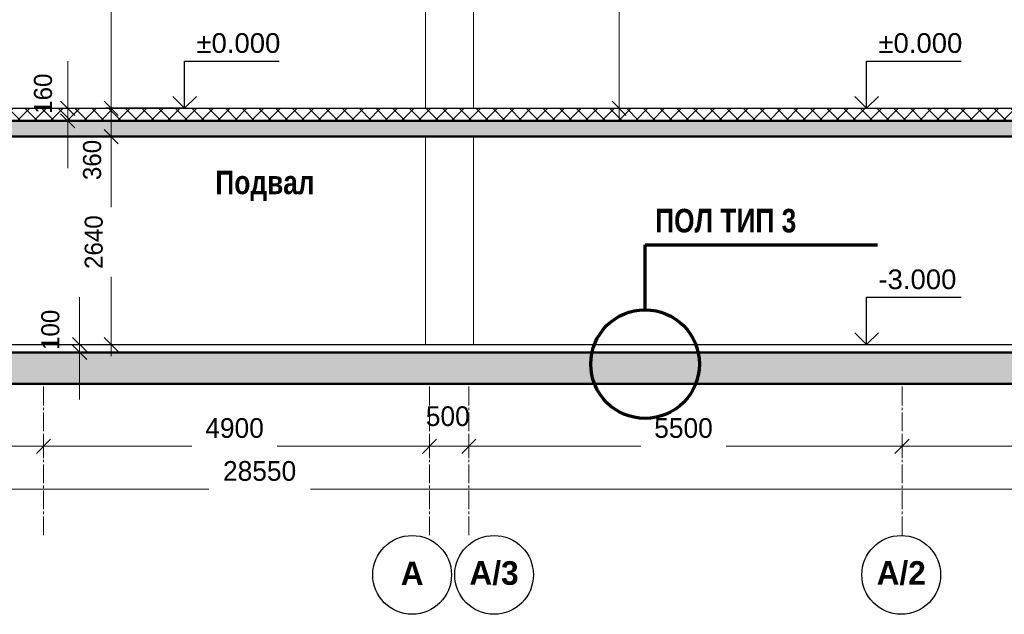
# Model space of a CAD drawing. Header units: millimetres. Extents: x 247266 to 730847, y -636031 to 10052.
# Tile 10 of 256: x 538560 to 551061, y -484117 to -476566. Entities that reach past the tile are written whole.
import ezdxf

# ---------------------------------------------------------------- set-up
doc = ezdxf.new("R2010")
doc.units = ezdxf.units.MM
doc.linetypes.add('______5', pattern=[1100, 800, -100, 100, -100])
for name, color, linetype, lineweight in [('Standard', 7, 'Continuous', 25), ('Навесной фасад', 7, 'Continuous', 25), ('Общий01', 7, 'Continuous', 13), ('Оси', 7, '______5', 18), ('Размерная линия_ общее', 7, 'Continuous', 25), ('Стена_ бетон несущ.', 7, 'Continuous', 70), ('Текст_ общее', 7, 'Continuous', 25)]:
    doc.layers.add(name, color=color, linetype=linetype, lineweight=lineweight)
doc.styles.add('ARIAL', font='arial.ttf')
doc.styles.add('Century Gothic', font='GOTHIC.TTF')
doc.dimstyles.new('DIMSTYLE_2', dxfattribs={"dimtxt": 229, "dimasz": 300, "dimexe": 0, "dimexo": 0, "dimgap": 114.5, "dimtad": 2, "dimdec": 0, "dimrnd": 1, "dimzin": 12, "dimdsep": 46, "dimtxsty": 'Century Gothic', "dimblk1": 'ALL_ML_STRICH', "dimblk2": 'ALL_ML_STRICH', "dimsah": 1, "dimcen": 0, "dimclrd": 256, "dimclre": 256, "dimclrt": 256, "dimadec": 0, "dimazin": 0, "dimtfac": 1, "dimtdec": 0, "dimtix": 1, "dimtmove": 2, "dimatfit": 3, "dimfxl": 0, "dimtvp": 1.2, "dimtzin": 0, "dimlwd": 0, "dimlwe": 13, "dimarcsym": 0})
doc.dimstyles.new('DIMSTYLE_3', dxfattribs={"dimtxt": 229, "dimasz": 300, "dimexe": 0, "dimexo": 0, "dimgap": 114.5, "dimtad": 2, "dimdec": 0, "dimrnd": 1, "dimzin": 12, "dimdsep": 46, "dimtxsty": 'Century Gothic', "dimblk1": 'ALL_ML_STRICH', "dimblk2": 'ALL_ML_STRICH', "dimsah": 1, "dimcen": 0, "dimclrd": 256, "dimclre": 256, "dimclrt": 256, "dimadec": 0, "dimazin": 0, "dimtfac": 1, "dimtdec": 0, "dimtix": 1, "dimtmove": 2, "dimatfit": 3, "dimfxl": 0, "dimtvp": 1.2, "dimtzin": 0, "dimlwd": 0, "dimlwe": 13, "dimarcsym": 0})
doc.dimstyles.new('DIMSTYLE_5', dxfattribs={"dimtxt": 250, "dimasz": 300, "dimexe": 0, "dimexo": 0, "dimgap": 125, "dimtad": 2, "dimdec": 0, "dimrnd": 1, "dimzin": 12, "dimdsep": 46, "dimtxsty": 'Century Gothic', "dimblk1": 'ALL_ML_STRICH', "dimblk2": 'ALL_ML_STRICH', "dimsah": 1, "dimcen": 0, "dimclrd": 256, "dimclre": 256, "dimclrt": 256, "dimadec": 0, "dimazin": 0, "dimtfac": 1, "dimtdec": 0, "dimtix": 1, "dimtmove": 2, "dimatfit": 3, "dimfxl": 0, "dimtzin": 0, "dimlwd": 0, "dimlwe": 13, "dimarcsym": 0})
doc.dimstyles.new('DIMSTYLE_6', dxfattribs={"dimtxt": 250, "dimasz": 300, "dimexe": 0, "dimexo": 0, "dimgap": 125, "dimtad": 2, "dimdec": 0, "dimrnd": 1, "dimzin": 12, "dimdsep": 46, "dimtxsty": 'Century Gothic', "dimblk1": 'ALL_ML_STRICH', "dimblk2": 'ALL_ML_STRICH', "dimsah": 1, "dimcen": 0, "dimclrd": 256, "dimclre": 256, "dimclrt": 256, "dimadec": 0, "dimazin": 0, "dimtfac": 1, "dimtdec": 0, "dimtix": 1, "dimtmove": 2, "dimatfit": 3, "dimfxl": 0, "dimtvp": 1.2, "dimtzin": 0, "dimlwd": 0, "dimlwe": 13, "dimarcsym": 0})
doc.dimstyles.new('DIMSTYLE_8', dxfattribs={"dimtxt": 229, "dimasz": 300, "dimexe": 0, "dimexo": 0, "dimgap": 114.5, "dimtad": 2, "dimdec": 0, "dimrnd": 1, "dimzin": 12, "dimdsep": 46, "dimtxsty": 'Century Gothic', "dimblk1": 'ALL_ML_STRICH', "dimblk2": 'ALL_ML_STRICH', "dimsah": 1, "dimcen": 0, "dimclrd": 256, "dimclre": 256, "dimclrt": 256, "dimadec": 0, "dimazin": 0, "dimtfac": 1, "dimtdec": 0, "dimtix": 1, "dimtmove": 2, "dimatfit": 3, "dimfxl": 0, "dimtzin": 0, "dimlwd": 0, "dimlwe": 13, "dimarcsym": 0})

# ---------------------------------------------------------------- blocks, each defined once
blk = doc.blocks.new('ALL_ML_STRICH')
at = {"color": 0, "linetype": 'ByBlock', "lineweight": -2}
for p, q in [((0, -0.5), (0, 0.5)), ((-1, 0), (0.5, 0)), ((-0.3, -0.3), (0.3, 0.3))]:
    blk.add_line(p, q, dxfattribs=at)
blk = doc.blocks.new('*D785')
at = {"layer": 'DEFPOINTS', "color": 0, "ltscale": 100, "transparency": 33554687}
for p in [(539321, -480691), (539321, -480691), (539321, -480791)]:
    blk.add_point(p, dxfattribs=at)
at = {"layer": 'Размерная линия_ общее', "color": 218, "linetype": 'Continuous', "lineweight": 0, "transparency": 33554687}
for p, q in [((539321, -480391), (539321, -480091)), ((539321, -480791), (539321, -480691)), ((539321, -481091), (539321, -481391))]:
    blk.add_line(p, q, dxfattribs=at)
at = {"layer": 'Размерная линия_ общее', "color": 218, "linetype": 'Continuous', "lineweight": 13, "transparency": 33554687}
for p, q in [((539321, -480691), (539321, -480691)), ((539321, -480791), (539321, -480791))]:
    blk.add_line(p, q, dxfattribs=at)
at = {"layer": 'Размерная линия_ общее', "color": 218, "lineweight": 0, "ltscale": 100, "xscale": 300, "yscale": 300, "zscale": 300}
for p, rotation in [((539321, -480691), 270), ((539321, -480791), 90)]:
    blk.add_blockref('ALL_ML_STRICH', p, dxfattribs=dict(at, rotation=rotation))
at = {"layer": 'Размерная линия_ общее', "color": 218, "lineweight": 13, "ltscale": 100, "transparency": 33554687, "insert": (538950, -480505), "char_height": 229, "width": 490.71, "attachment_point": 5, "rotation": 90, "style": 'Century Gothic'}
blk.add_mtext('100', dxfattribs=at)
blk = doc.blocks.new('*D787')
at = {"layer": 'DEFPOINTS', "color": 0, "ltscale": 100, "transparency": 33554687}
for p in [(539169, -477691), (539169, -477691), (539169, -477851)]:
    blk.add_point(p, dxfattribs=at)
at = {"layer": 'Размерная линия_ общее', "color": 218, "linetype": 'Continuous', "lineweight": 0, "transparency": 33554687}
for p, q in [((539169, -477391), (539169, -477091)), ((539169, -477851), (539169, -477691)), ((539169, -478151), (539169, -478451))]:
    blk.add_line(p, q, dxfattribs=at)
at = {"layer": 'Размерная линия_ общее', "color": 218, "linetype": 'Continuous', "lineweight": 13, "transparency": 33554687}
for p, q in [((539169, -477691), (539169, -477691)), ((539169, -477851), (539169, -477851))]:
    blk.add_line(p, q, dxfattribs=at)
at = {"layer": 'Размерная линия_ общее', "color": 218, "lineweight": 0, "ltscale": 100, "xscale": 300, "yscale": 300, "zscale": 300}
for p, rotation in [((539169, -477691), 270), ((539169, -477851), 90)]:
    blk.add_blockref('ALL_ML_STRICH', p, dxfattribs=dict(at, rotation=rotation))
at = {"layer": 'Размерная линия_ общее', "color": 218, "lineweight": 13, "ltscale": 100, "transparency": 33554687, "insert": (538857, -477506), "char_height": 229, "width": 490.71, "attachment_point": 5, "rotation": 90, "style": 'Century Gothic'}
blk.add_mtext('160', dxfattribs=at)
blk = doc.blocks.new('*D791')
at = {"layer": 'DEFPOINTS', "color": 0, "ltscale": 100, "transparency": 33554687}
for p in [(536363, -481984), (538863, -481984), (538863, -481984)]:
    blk.add_point(p, dxfattribs=at)
at = {"layer": 'Оси', "color": 218, "linetype": 'Continuous', "lineweight": 13, "transparency": 33554687}
for p, q in [((536363, -481984), (536363, -481984)), ((538863, -481984), (538863, -481984))]:
    blk.add_line(p, q, dxfattribs=at)
at = {"layer": 'Оси', "color": 218, "linetype": 'Continuous', "lineweight": 0, "transparency": 33554687}
for p, q in [((536663, -481984), (537046, -481984)), ((538563, -481984), (538130, -481984))]:
    blk.add_line(p, q, dxfattribs=at)
at = {"layer": 'Оси', "color": 218, "lineweight": 0, "ltscale": 100, "xscale": 300, "yscale": 300, "zscale": 300, "rotation": 180}
blk.add_blockref('ALL_ML_STRICH', (536363, -481984), dxfattribs=at)
at = {"layer": 'Оси', "color": 218, "lineweight": 0, "ltscale": 100, "xscale": 300, "yscale": 300, "zscale": 300}
blk.add_blockref('ALL_ML_STRICH', (538863, -481984), dxfattribs=at)
at = {"layer": 'Оси', "color": 218, "lineweight": 13, "ltscale": 100, "transparency": 33554687, "insert": (537588, -481753), "char_height": 250, "width": 833.33, "attachment_point": 5, "style": 'Century Gothic'}
blk.add_mtext('2500', dxfattribs=at)
blk = doc.blocks.new('*D792')
at = {"layer": 'DEFPOINTS', "color": 0, "ltscale": 100, "transparency": 33554687}
for p in [(538863, -481984), (543763, -481984), (543763, -481984)]:
    blk.add_point(p, dxfattribs=at)
at = {"layer": 'Оси', "color": 218, "linetype": 'Continuous', "lineweight": 13, "transparency": 33554687}
for p, q in [((538863, -481984), (538863, -481984)), ((543763, -481984), (543763, -481984))]:
    blk.add_line(p, q, dxfattribs=at)
at = {"layer": 'Оси', "color": 218, "linetype": 'Continuous', "lineweight": 0, "transparency": 33554687}
for p, q in [((539163, -481984), (540746, -481984)), ((543463, -481984), (541830, -481984))]:
    blk.add_line(p, q, dxfattribs=at)
at = {"layer": 'Оси', "color": 218, "lineweight": 0, "ltscale": 100, "xscale": 300, "yscale": 300, "zscale": 300, "rotation": 180}
blk.add_blockref('ALL_ML_STRICH', (538863, -481984), dxfattribs=at)
at = {"layer": 'Оси', "color": 218, "lineweight": 0, "ltscale": 100, "xscale": 300, "yscale": 300, "zscale": 300}
blk.add_blockref('ALL_ML_STRICH', (543763, -481984), dxfattribs=at)
at = {"layer": 'Оси', "color": 218, "lineweight": 13, "ltscale": 100, "transparency": 33554687, "insert": (541288, -481753), "char_height": 250, "width": 833.33, "attachment_point": 5, "style": 'Century Gothic'}
blk.add_mtext('4900', dxfattribs=at)
blk = doc.blocks.new('*D793')
at = {"layer": 'DEFPOINTS', "color": 0, "ltscale": 100, "transparency": 33554687}
for p in [(543763, -481984), (544263, -481984), (544263, -481984)]:
    blk.add_point(p, dxfattribs=at)
at = {"layer": 'Оси', "color": 218, "linetype": 'Continuous', "lineweight": 0, "transparency": 33554687}
for p, q in [((543463, -481984), (543163, -481984)), ((543763, -481984), (544263, -481984)), ((544563, -481984), (544863, -481984))]:
    blk.add_line(p, q, dxfattribs=at)
at = {"layer": 'Оси', "color": 218, "linetype": 'Continuous', "lineweight": 13, "transparency": 33554687}
for p, q in [((543763, -481984), (543763, -481984)), ((544263, -481984), (544263, -481984))]:
    blk.add_line(p, q, dxfattribs=at)
at = {"layer": 'Оси', "color": 218, "lineweight": 0, "ltscale": 100, "xscale": 300, "yscale": 300, "zscale": 300}
blk.add_blockref('ALL_ML_STRICH', (543763, -481984), dxfattribs=at)
at = {"layer": 'Оси', "color": 218, "lineweight": 0, "ltscale": 100, "xscale": 300, "yscale": 300, "zscale": 300, "rotation": 180}
blk.add_blockref('ALL_ML_STRICH', (544263, -481984), dxfattribs=at)
at = {"layer": 'Оси', "color": 218, "lineweight": 13, "ltscale": 100, "transparency": 33554687, "insert": (543995, -481603), "char_height": 250, "width": 625, "attachment_point": 5, "style": 'Century Gothic'}
blk.add_mtext('500', dxfattribs=at)
blk = doc.blocks.new('*D794')
at = {"layer": 'DEFPOINTS', "color": 0, "ltscale": 100, "transparency": 33554687}
for p in [(544263, -481984), (549763, -481984), (549763, -481984)]:
    blk.add_point(p, dxfattribs=at)
at = {"layer": 'Оси', "color": 218, "linetype": 'Continuous', "lineweight": 13, "transparency": 33554687}
for p, q in [((544263, -481984), (544263, -481984)), ((549763, -481984), (549763, -481984))]:
    blk.add_line(p, q, dxfattribs=at)
at = {"layer": 'Оси', "color": 218, "linetype": 'Continuous', "lineweight": 0, "transparency": 33554687}
for p, q in [((544563, -481984), (546446, -481984)), ((549463, -481984), (547530, -481984))]:
    blk.add_line(p, q, dxfattribs=at)
at = {"layer": 'Оси', "color": 218, "lineweight": 0, "ltscale": 100, "xscale": 300, "yscale": 300, "zscale": 300, "rotation": 180}
blk.add_blockref('ALL_ML_STRICH', (544263, -481984), dxfattribs=at)
at = {"layer": 'Оси', "color": 218, "lineweight": 0, "ltscale": 100, "xscale": 300, "yscale": 300, "zscale": 300}
blk.add_blockref('ALL_ML_STRICH', (549763, -481984), dxfattribs=at)
at = {"layer": 'Оси', "color": 218, "lineweight": 13, "ltscale": 100, "transparency": 33554687, "insert": (546988, -481753), "char_height": 250, "width": 833.33, "attachment_point": 5, "style": 'Century Gothic'}
blk.add_mtext('5500', dxfattribs=at)
blk = doc.blocks.new('*D795')
at = {"layer": 'DEFPOINTS', "color": 0, "ltscale": 100, "transparency": 33554687}
for p in [(549763, -481984), (555913, -481984), (555913, -481984)]:
    blk.add_point(p, dxfattribs=at)
at = {"layer": 'Оси', "color": 218, "linetype": 'Continuous', "lineweight": 13, "transparency": 33554687}
for p, q in [((549763, -481984), (549763, -481984)), ((555913, -481984), (555913, -481984))]:
    blk.add_line(p, q, dxfattribs=at)
at = {"layer": 'Оси', "color": 218, "linetype": 'Continuous', "lineweight": 0, "transparency": 33554687}
for p, q in [((550063, -481984), (552271, -481984)), ((555613, -481984), (553355, -481984))]:
    blk.add_line(p, q, dxfattribs=at)
at = {"layer": 'Оси', "color": 218, "lineweight": 0, "ltscale": 100, "xscale": 300, "yscale": 300, "zscale": 300, "rotation": 180}
blk.add_blockref('ALL_ML_STRICH', (549763, -481984), dxfattribs=at)
at = {"layer": 'Оси', "color": 218, "lineweight": 0, "ltscale": 100, "xscale": 300, "yscale": 300, "zscale": 300}
blk.add_blockref('ALL_ML_STRICH', (555913, -481984), dxfattribs=at)
at = {"layer": 'Оси', "color": 218, "lineweight": 13, "ltscale": 100, "transparency": 33554687, "insert": (552813, -481753), "char_height": 250, "width": 833.33, "attachment_point": 5, "style": 'Century Gothic'}
blk.add_mtext('6150', dxfattribs=at)
blk = doc.blocks.new('*D796')
at = {"layer": 'DEFPOINTS', "color": 0, "ltscale": 100, "transparency": 33554687}
for p in [(527363, -482529), (555913, -482529), (555913, -482529)]:
    blk.add_point(p, dxfattribs=at)
at = {"layer": 'Оси', "color": 218, "linetype": 'Continuous', "lineweight": 13, "transparency": 33554687}
for p, q in [((527363, -482529), (527363, -482529)), ((555913, -482529), (555913, -482529))]:
    blk.add_line(p, q, dxfattribs=at)
at = {"layer": 'Оси', "color": 218, "linetype": 'Continuous', "lineweight": 0, "transparency": 33554687}
for p, q in [((527663, -482529), (540960, -482529)), ((555613, -482529), (542251, -482529))]:
    blk.add_line(p, q, dxfattribs=at)
at = {"layer": 'Оси', "color": 218, "lineweight": 0, "ltscale": 100, "xscale": 300, "yscale": 300, "zscale": 300, "rotation": 180}
blk.add_blockref('ALL_ML_STRICH', (527363, -482529), dxfattribs=at)
at = {"layer": 'Оси', "color": 218, "lineweight": 0, "ltscale": 100, "xscale": 300, "yscale": 300, "zscale": 300}
blk.add_blockref('ALL_ML_STRICH', (555913, -482529), dxfattribs=at)
at = {"layer": 'Оси', "color": 218, "lineweight": 13, "ltscale": 100, "transparency": 33554687, "insert": (541606, -482298), "char_height": 250, "width": 1041.67, "attachment_point": 5, "style": 'Century Gothic'}
blk.add_mtext('28550', dxfattribs=at)
blk = doc.blocks.new('NSY101')
at = {"color": 0, "linetype": 'ByBlock', "lineweight": -2}
blk.add_circle((0, 0), 50, dxfattribs=at)
blk = doc.blocks.new('СЛОЖНЫЙ_ОБЪЕКТ_5')
at = {"layer": 'Оси', "color": 16, "linetype": 'Continuous', "lineweight": 25, "transparency": 33554687, "xscale": 9.999999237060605, "yscale": 9.999999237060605, "zscale": 9.999999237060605}
blk.add_blockref('NSY101', (-66226, -205192), dxfattribs=at)
at = {"layer": 'Оси', "color": 16, "linetype": 'Continuous', "lineweight": 25, "transparency": 33554687, "insert": (-66226, -205172), "char_height": 300, "width": 885, "attachment_point": 5, "style": 'Century Gothic'}
blk.add_mtext('\\A1;{\\fCentury Gothic|i0|b1;\\H300.000000;\\W1.000000;\\C16;А/2}\\P', dxfattribs=at)
blk = doc.blocks.new('СЛОЖНЫЙ_ОБЪЕКТ_7')
at = {"layer": 'Оси', "color": 16, "linetype": 'Continuous', "lineweight": 25, "transparency": 33554687, "xscale": 9.999999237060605, "yscale": 9.999999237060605, "zscale": 9.999999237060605}
blk.add_blockref('NSY101', (-72436, -205192), dxfattribs=at)
at = {"layer": 'Оси', "color": 16, "linetype": 'Continuous', "lineweight": 25, "transparency": 33554687, "insert": (-72436, -205172), "char_height": 300, "width": 460, "attachment_point": 5, "style": 'Century Gothic'}
blk.add_mtext('\\A1;{\\fCentury Gothic|i0|b1;\\H300.000000;\\W1.000000;\\C16;А}\\P', dxfattribs=at)
blk = doc.blocks.new('СЛОЖНЫЙ_ОБЪЕКТ_8')
at = {"layer": 'Оси', "color": 16, "linetype": 'Continuous', "lineweight": 25, "transparency": 33554687, "xscale": 9.999999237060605, "yscale": 9.999999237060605, "zscale": 9.999999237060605}
blk.add_blockref('NSY101', (-71396, -205192), dxfattribs=at)
at = {"layer": 'Оси', "color": 16, "linetype": 'Continuous', "lineweight": 25, "transparency": 33554687, "insert": (-71396, -205172), "char_height": 300, "width": 885, "attachment_point": 5, "style": 'Century Gothic'}
blk.add_mtext('\\A1;{\\fCentury Gothic|i0|b1;\\H300.000000;\\W1.000000;\\C16;А/3}\\P', dxfattribs=at)
blk = doc.blocks.new('*D662')
at = {"layer": 'DEFPOINTS', "color": 0, "ltscale": 100, "transparency": 33554687}
for p in [(544243, -474271), (546172, -474271), (546172, -477691)]:
    blk.add_point(p, dxfattribs=at)
at = {"layer": 'Размерная линия_ общее', "color": 218, "linetype": 'Continuous', "lineweight": 13, "transparency": 33554687}
for p, q in [((544243, -474271), (546172, -474271)), ((546172, -477691), (546172, -477691))]:
    blk.add_line(p, q, dxfattribs=at)
at = {"layer": 'Размерная линия_ общее', "color": 218, "linetype": 'Continuous', "lineweight": 0, "transparency": 33554687}
for p, q in [((546172, -474571), (546172, -475559)), ((546172, -477391), (546172, -476443))]:
    blk.add_line(p, q, dxfattribs=at)
at = {"layer": 'Размерная линия_ общее', "color": 218, "lineweight": 0, "ltscale": 100, "xscale": 300, "yscale": 300, "zscale": 300}
for p, rotation in [((546172, -474271), 90), ((546172, -477691), 270)]:
    blk.add_blockref('ALL_ML_STRICH', p, dxfattribs=dict(at, rotation=rotation))
at = {"layer": 'Размерная линия_ общее', "color": 218, "lineweight": 13, "ltscale": 100, "transparency": 33554687, "insert": (545952, -476001), "char_height": 229, "width": 654.29, "attachment_point": 5, "rotation": 90, "style": 'Century Gothic'}
blk.add_mtext('3420', dxfattribs=at)
blk = doc.blocks.new('*D696')
at = {"layer": 'DEFPOINTS', "color": 0, "ltscale": 100, "transparency": 33554687}
for p in [(539721, -478051), (539721, -478051), (539721, -480691)]:
    blk.add_point(p, dxfattribs=at)
at = {"layer": 'Размерная линия_ общее', "color": 218, "linetype": 'Continuous', "lineweight": 13, "transparency": 33554687}
for p, q in [((539721, -478051), (539721, -478051)), ((539721, -480691), (539721, -480691))]:
    blk.add_line(p, q, dxfattribs=at)
at = {"layer": 'Размерная линия_ общее', "color": 218, "linetype": 'Continuous', "lineweight": 0, "transparency": 33554687}
for p, q in [((539721, -478351), (539721, -478949)), ((539721, -480391), (539721, -479833))]:
    blk.add_line(p, q, dxfattribs=at)
at = {"layer": 'Размерная линия_ общее', "color": 218, "lineweight": 0, "ltscale": 100, "xscale": 300, "yscale": 300, "zscale": 300}
for p, rotation in [((539721, -478051), 90), ((539721, -480691), 270)]:
    blk.add_blockref('ALL_ML_STRICH', p, dxfattribs=dict(at, rotation=rotation))
at = {"layer": 'Размерная линия_ общее', "color": 218, "lineweight": 13, "ltscale": 100, "transparency": 33554687, "insert": (539501, -479391), "char_height": 229, "width": 654.29, "attachment_point": 5, "rotation": 90, "style": 'Century Gothic'}
blk.add_mtext('2640', dxfattribs=at)
blk = doc.blocks.new('*D697')
at = {"layer": 'DEFPOINTS', "color": 0, "ltscale": 100, "transparency": 33554687}
for p in [(539721, -477691), (539721, -477691), (539721, -478051)]:
    blk.add_point(p, dxfattribs=at)
at = {"layer": 'Размерная линия_ общее', "color": 218, "linetype": 'Continuous', "lineweight": 0, "transparency": 33554687}
for p, q in [((539721, -477391), (539721, -477091)), ((539721, -478051), (539721, -477691)), ((539721, -478351), (539721, -478651))]:
    blk.add_line(p, q, dxfattribs=at)
at = {"layer": 'Размерная линия_ общее', "color": 218, "linetype": 'Continuous', "lineweight": 13, "transparency": 33554687}
for p, q in [((539721, -477691), (539721, -477691)), ((539721, -478051), (539721, -478051))]:
    blk.add_line(p, q, dxfattribs=at)
at = {"layer": 'Размерная линия_ общее', "color": 218, "lineweight": 0, "ltscale": 100, "xscale": 300, "yscale": 300, "zscale": 300}
for p, rotation in [((539721, -477691), 270), ((539721, -478051), 90)]:
    blk.add_blockref('ALL_ML_STRICH', p, dxfattribs=dict(at, rotation=rotation))
at = {"layer": 'Размерная линия_ общее', "color": 218, "lineweight": 13, "ltscale": 100, "transparency": 33554687, "insert": (539480, -478348), "char_height": 229, "width": 490.71, "attachment_point": 5, "rotation": 90, "style": 'Century Gothic'}
blk.add_mtext('360', dxfattribs=at)
blk = doc.blocks.new('*D698')
at = {"layer": 'DEFPOINTS', "color": 0, "ltscale": 100, "transparency": 33554687}
for p in [(539721, -473791), (539721, -473791), (539721, -477691)]:
    blk.add_point(p, dxfattribs=at)
at = {"layer": 'Размерная линия_ общее', "color": 218, "linetype": 'Continuous', "lineweight": 13, "transparency": 33554687}
for p, q in [((539721, -473791), (539721, -473791)), ((539721, -477691), (539721, -477691))]:
    blk.add_line(p, q, dxfattribs=at)
at = {"layer": 'Размерная линия_ общее', "color": 218, "linetype": 'Continuous', "lineweight": 0, "transparency": 33554687}
for p, q in [((539721, -474091), (539721, -475319)), ((539721, -477391), (539721, -476203))]:
    blk.add_line(p, q, dxfattribs=at)
at = {"layer": 'Размерная линия_ общее', "color": 218, "lineweight": 0, "ltscale": 100, "xscale": 300, "yscale": 300, "zscale": 300}
for p, rotation in [((539721, -473791), 90), ((539721, -477691), 270)]:
    blk.add_blockref('ALL_ML_STRICH', p, dxfattribs=dict(at, rotation=rotation))
at = {"layer": 'Размерная линия_ общее', "color": 218, "lineweight": 13, "ltscale": 100, "transparency": 33554687, "insert": (539501, -475761), "char_height": 229, "width": 654.29, "attachment_point": 5, "rotation": 90, "style": 'Century Gothic'}
blk.add_mtext('3900', dxfattribs=at)
blk = doc.blocks.new('COMPLEX_ELEVATIONDIM_5')
at = {"layer": 'Размерная линия_ общее', "color": 7, "linetype": 'Continuous', "lineweight": 25, "transparency": 33554687}
for p, q in [((-75325, -199267), (-75325, -198667)), ((-75325, -198667), (-74125, -198667)), ((-75325, -199267), (-75475, -199117)), ((-75325, -199267), (-75175, -199117)), ((-75325, -199267), (-75325, -199267)), ((-75325, -199267), (-75325, -199267)), ((-75325, -199267), (-75325, -199267)), ((-75325, -199267), (-75325, -199267))]:
    blk.add_line(p, q, dxfattribs=at)
blk.add_lwpolyline([(-75325, -199267), (-75871, -199267), (-75871, -199267), (-76325, -199267)], dxfattribs=at)
at = {"layer": 'Размерная линия_ общее', "color": 7, "linetype": 'Continuous', "lineweight": 25, "transparency": 33554687, "insert": (-75175, -198567), "char_height": 250, "width": 1190.02, "attachment_point": 7, "style": 'ARIAL'}
blk.add_mtext('\\W1.00;%%p0.000', dxfattribs=at)
blk = doc.blocks.new('COMPLEX_ELEVATIONDIM_8')
at = {"layer": 'Размерная линия_ общее', "color": 7, "linetype": 'Continuous', "lineweight": 25, "transparency": 33554687}
for p, q in [((-66666, -199267), (-66666, -198667)), ((-66666, -198667), (-65466, -198667)), ((-66666, -199267), (-66816, -199117)), ((-66666, -199267), (-66516, -199117)), ((-66666, -199267), (-66666, -199267)), ((-66666, -199267), (-66666, -199267)), ((-66666, -199267), (-66666, -199267)), ((-66666, -199267), (-66666, -199267)), ((-66666, -202267), (-66666, -201667)), ((-66666, -201667), (-65466, -201667)), ((-66666, -202267), (-66816, -202117)), ((-66666, -202267), (-66516, -202117)), ((-66666, -202267), (-66666, -202267)), ((-66666, -202267), (-66666, -202267)), ((-66666, -202267), (-66666, -202267)), ((-66666, -202267), (-66666, -202267))]:
    blk.add_line(p, q, dxfattribs=at)
at = {"layer": 'Размерная линия_ общее', "color": 7, "linetype": 'Continuous', "lineweight": 25, "transparency": 33554687, "char_height": 250, "attachment_point": 7, "style": 'ARIAL'}
for s, insert, width in [('\\W1.00;%%p0.000', (-66516, -198567), 1190.02), ('\\W1.00;-3.000', (-66516, -201567), 1114.51)]:
    blk.add_mtext(s, dxfattribs=dict(at, insert=insert, width=width))

msp = doc.modelspace()

# ---------------------------------------------------------------- hatches: boundary and pattern name
at = {"layer": 'Навесной фасад', "linetype": 'Continuous', "lineweight": 18, "transparency": 33554687}
h = msp.add_hatch(dxfattribs=at)
h.set_pattern_fill('__________6', color=256, scale=100, style=0, pattern_type=2)
h.set_pattern_definition([(45, (615978.7, -278424.58), (-106.06602, 106.06602), []), (135, (615978.7, -278424.58), (-106.06602, -106.06602), [])])
h.paths.add_polyline_path([(533163.16, -477691.38), (533163.16, -477851.38), (555863.16, -477851.38), (555863.16, -477691.38)], flags=0)
at = {"layer": 'Стена_ бетон несущ.', "linetype": 'Continuous', "lineweight": 25, "transparency": 33554687}
for points in [[(527113.16, -477851.38), (527113.16, -480791.38), (527363.16, -480791.38), (527363.16, -478051.38), (555863.16, -478051.38), (555863.16, -480791.38), (556113.16, -480791.38), (556113.16, -477851.38)], [(556363.16, -480791.38), (526863.16, -480791.38), (526863.16, -481191.38), (556363.16, -481191.38)]]:
    msp.add_hatch(color=256, dxfattribs=at).paths.add_polyline_path(points)

# ---------------------------------------------------------------- linework, layer by layer
at = {"layer": 'Standard', "linetype": 'Continuous', "lineweight": 13, "transparency": 33554687}
for p, q in [((543713.16, -473791.38), (543713.16, -477691.38)), ((544323.16, -474271.38), (544323.16, -477691.38)), ((543713.16, -478051.38), (543713.16, -480691.38)), ((544323.16, -478051.38), (544323.16, -480691.38))]:
    msp.add_line(p, q, dxfattribs=at)
at = {"layer": 'Общий01', "linetype": 'Continuous', "lineweight": 25, "transparency": 33554687}
for p, q in [((533163.16, -477691.38), (555863.16, -477691.38)), ((533163.16, -480691.38), (555863.16, -480691.38))]:
    msp.add_line(p, q, dxfattribs=at)
at = {"layer": 'Общий01', "linetype": 'Continuous', "lineweight": 50, "transparency": 33554687}
for p, q in [((556113.16, -477851.38), (533163.16, -477851.38)), ((555863.16, -478051.38), (533163.16, -478051.38)), ((556363.16, -480791.38), (533163.16, -480791.38)), ((556363.16, -481191.38), (526863.16, -481191.38))]:
    msp.add_line(p, q, dxfattribs=at)
at = {"layer": 'Общий01', "linetype": 'Continuous', "lineweight": 70, "transparency": 33554687}
for p, q in [((546500.29, -479423.78), (549450.29, -479423.78)), ((546500.29, -480249.51), (546500.29, -479423.78))]:
    msp.add_line(p, q, dxfattribs=at)
msp.add_circle((546500.29, -480939.53), 690.03, dxfattribs=at)
at = {"layer": 'Оси', "linetype": '______5', "lineweight": 0, "ltscale": 0.3, "transparency": 33554687}
for p, q in [((538863.16, -483113.45), (538863.16, -481191.38)), ((543763.16, -483113.45), (543763.16, -481191.38)), ((544263.16, -483113.45), (544263.16, -481191.38)), ((549763.16, -483113.45), (549763.16, -481191.38))]:
    msp.add_line(p, q, dxfattribs=at)

# ---------------------------------------------------------------- block references
at = {"layer": 'Оси', "linetype": 'Continuous', "lineweight": 25, "transparency": 33554687}
for name in ['СЛОЖНЫЙ_ОБЪЕКТ_7', 'СЛОЖНЫЙ_ОБЪЕКТ_8', 'СЛОЖНЫЙ_ОБЪЕКТ_5']:
    msp.add_blockref(name, (615978.7, -278424.58), dxfattribs=at)
at = {"layer": 'Размерная линия_ общее', "linetype": 'Continuous', "lineweight": 25, "transparency": 33554687}
for name in ['COMPLEX_ELEVATIONDIM_5', 'COMPLEX_ELEVATIONDIM_8']:
    msp.add_blockref(name, (615978.7, -278424.58), dxfattribs=at)

# ---------------------------------------------------------------- texts
at = {"layer": 'Текст_ общее', "linetype": 'Continuous', "lineweight": 13, "transparency": 33554687, "insert": (541043.88, -478869.23), "char_height": 300, "width": 1416.6667, "attachment_point": 7, "style": 'Century Gothic'}
msp.add_mtext('\\A1;{\\fCentury Gothic|i0|b1;\\H300.000000;\\W0.833333;\\C7;Подвал}\\P', dxfattribs=at)
at = {"layer": 'Текст_ общее', "linetype": 'Continuous', "lineweight": 70, "transparency": 33554687, "insert": (546628.13, -479273.01), "char_height": 300, "width": 1904.1667, "attachment_point": 7, "style": 'Century Gothic'}
msp.add_mtext('\\A1;{\\fCentury Gothic|i0|b1;\\H300.000000;\\W0.833333;\\C136;ПОЛ ТИП 3}\\P', dxfattribs=at)

# ---------------------------------------------------------------- dimensions: what is measured, and where the dimension line sits
at = {"layer": 'Оси', "linetype": 'Continuous', "lineweight": 13, "transparency": 33554687}
for base, p1, p2, dimstyle, picture, middle in [((544263.16, -481984.3), (543763.16, -481984.3), (544263.16, -481984.3), 'DIMSTYLE_6', '*D793', (543995.47, -481603.01)), ((538863.16, -481984.3), (536363.16, -481984.3), (538863.16, -481984.3), 'DIMSTYLE_5', '*D791', (537588.01, -481753.01)), ((543763.16, -481984.3), (538863.16, -481984.3), (543763.16, -481984.3), 'DIMSTYLE_5', '*D792', (541288.01, -481753.01)), ((549763.16, -481984.3), (544263.16, -481984.3), (549763.16, -481984.3), 'DIMSTYLE_5', '*D794', (546988.01, -481753.01)), ((555913.16, -481984.3), (549763.16, -481984.3), (555913.16, -481984.3), 'DIMSTYLE_5', '*D795', (552813.01, -481753.01)), ((555913.16, -482529.11), (527363.16, -482529.11), (555913.16, -482529.11), 'DIMSTYLE_5', '*D796', (541605.55, -482297.82))]:
    dim = msp.add_linear_dim(base=base, p1=p1, p2=p2, dimstyle=dimstyle, override={"dimpost": '<>', "dimclrd": 218, "dimclre": 218, "dimclrt": 218, "dimlwd": 0, "dimlwe": 13}, dxfattribs=at)
    dim.commit()
    dim.dimension.update_dxf_attribs({"geometry": picture, "text_midpoint": middle, "dimtype": 160})
at = {"layer": 'Размерная линия_ общее', "linetype": 'Continuous', "lineweight": 13, "transparency": 33554687}
for base, p1, p2, dimstyle, picture, middle in [((539721.01, -473791.38), (539721.01, -477691.38), (539721.01, -473791.38), 'DIMSTYLE_8', '*D698', (539500.75, -475761.13)), ((546172.21, -474271.38), (546172.21, -477691.38), (544243.16, -474271.38), 'DIMSTYLE_8', '*D662', (545951.95, -476001.13)), ((539168.83, -477691.38), (539168.83, -477851.38), (539168.83, -477691.38), 'DIMSTYLE_3', '*D787', (538856.81, -477506.36)), ((539721.01, -477691.38), (539721.01, -478051.38), (539721.01, -477691.38), 'DIMSTYLE_3', '*D697', (539480.2, -478348.42)), ((539721.01, -478051.38), (539721.01, -480691.38), (539721.01, -478051.38), 'DIMSTYLE_8', '*D696', (539500.75, -479391.13)), ((539320.53, -480691.38), (539320.53, -480791.38), (539320.53, -480691.38), 'DIMSTYLE_2', '*D785', (538950.27, -480505.27))]:
    dim = msp.add_linear_dim(base=base, p1=p1, p2=p2, angle=90, dimstyle=dimstyle, override={"dimpost": '<>', "dimclrd": 218, "dimclre": 218, "dimclrt": 218, "dimlwd": 0, "dimlwe": 13}, dxfattribs=at)
    dim.commit()
    dim.dimension.update_dxf_attribs({"geometry": picture, "text_midpoint": middle, "dimtype": 160})

doc.saveas('drawing.dxf')
